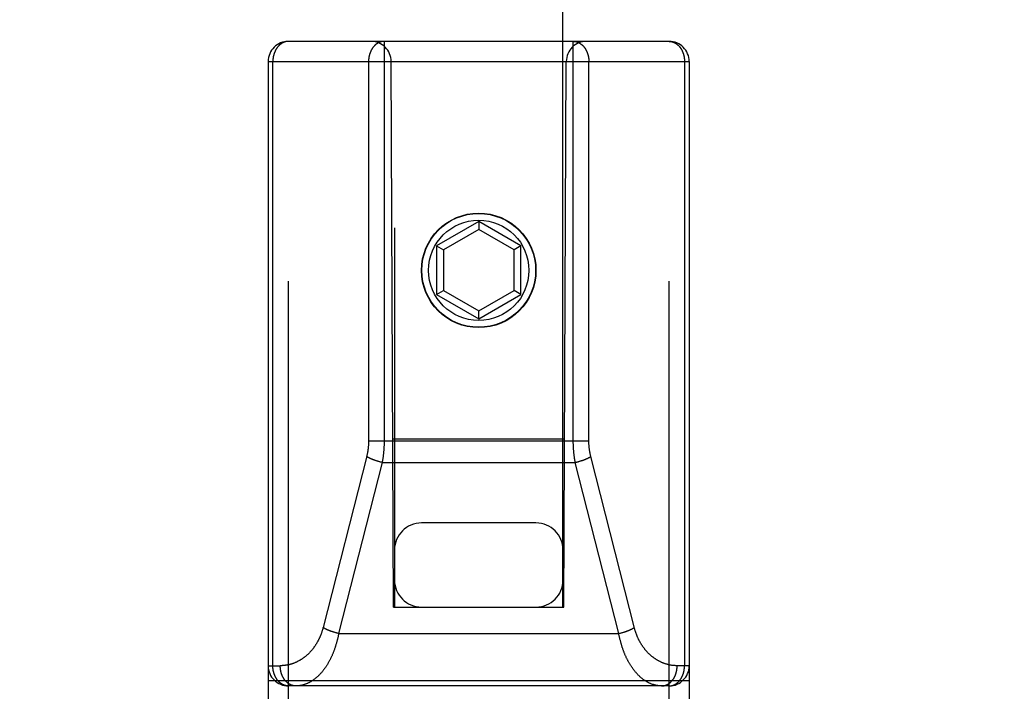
# Model space of a CAD drawing. Header units: inches. Extents: x 0 to 260, y 0 to 168.
# Tile 12 of 95: x 79.086 to 80.548, y 48.122 to 49.119. Entities that reach past the tile are written whole.
import ezdxf

# ---------------------------------------------------------------- set-up
doc = ezdxf.new("R2010")
doc.units = ezdxf.units.IN
doc.header["$LTSCALE"] = 14.290393
doc.header["$MEASUREMENT"] = 0
doc.linetypes.add('HIDDEN', pattern=[0.2, 0.1, -0.1])
doc.layers.get('0').update_dxf_attribs({"linetype": 'CONTINUOUS'})
for name, color, linetype in [('02___PRT_ALL_AXES', 7, 'CONTINUOUS'), ('DEFAULT_2', 8, 'HIDDEN'), ('DIMENSIONS', 7, 'CONTINUOUS')]:
    doc.layers.add(name, color=color, linetype=linetype)
doc.styles.get("Standard").update_dxf_attribs({"font": 'arial.ttf'})
doc.dimstyles.new('DIMSTYLE_1', dxfattribs={"dimtxt": 1.146288, "dimasz": 1.528384, "dimexe": 0.09, "dimexo": 0.07, "dimgap": 0.0375, "dimtad": 0, "dimtih": 1, "dimtoh": 1, "dimzin": 4, "dimdsep": 46, "dimtxsty": 'Standard', "dimblk": '_FILLED', "dimblk1": '_FILLED', "dimblk2": '_FILLED', "dimcen": 0.09, "dimazin": 1, "dimtfac": 1, "dimtofl": 0, "dimtmove": 0, "dimatfit": 3, "dimldrblk": '_FILLED', "dimfxl": 1, "dimtolj": 1, "dimtzin": 4, "dimarcsym": 0})

# ---------------------------------------------------------------- blocks, each defined once
blk = doc.blocks.new('_FILLED')
at = {"color": 0, "linetype": 'ByBlock'}
blk.add_solid([(0, 0), (-1, 0.2), (-1, -0.2)], dxfattribs=at)
blk = doc.blocks.new('*D13')
at = {"layer": 'DIMENSIONS', "color": 2, "linetype": 'Continuous'}
for p, q in [((78.955, 94.312), (76.0215, 94.312)), ((82.58, 94.312), (85.6367, 94.312))]:
    blk.add_line(p, q, dxfattribs=at)
at = {"layer": 'DIMENSIONS', "color": 2, "linetype": 'Continuous', "xscale": 1.5283842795, "yscale": 1.5283842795, "zscale": 1.5283842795}
blk.add_blockref('_FILLED', (78.955, 94.312), dxfattribs=at)
at = {"layer": 'DIMENSIONS', "color": 2, "linetype": 'Continuous', "xscale": 1.5283842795, "yscale": 1.5283842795, "zscale": 1.5283842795, "rotation": 180}
blk.add_blockref('_FILLED', (82.58, 94.312), dxfattribs=at)
at = {"layer": 'DIMENSIONS', "color": 2, "linetype": 'Continuous', "insert": (75.4483, 94.8852), "char_height": 1.14629, "width": 3.115006, "attachment_point": 3, "line_spacing_factor": 0.9}
blk.add_mtext('3.63', dxfattribs=at)

msp = doc.modelspace()

# ---------------------------------------------------------------- linework, layer by layer
at = {"layer": '02___PRT_ALL_AXES', "color": 8, "linetype": 'HIDDEN'}
msp.add_circle((79.7675, 48.7471), 0.085, dxfattribs=at)
at = {"layer": 'DEFAULT_2', "color": 8, "linetype": 'HIDDEN'}
for p, q in [((79.6425, 80.2489), (79.6425, 48.2471)), ((79.8925, 48.2471), (79.8925, 80.2489)), ((80.05, 49.0871), (79.485, 49.0871)), ((79.485, 47.3021), (79.485, 49.0871)), ((79.9079, 48.4931), (79.9079, 49.0871)), ((80.05, 47.3021), (80.05, 49.0871)), ((79.455, 49.0571), (80.08, 49.0571)), ((79.455, 49.0571), (79.455, 47.3321)), ((79.4619, 48.1601), (79.4619, 49.0571)), ((79.641, 48.2471), (79.6375, 49.0571)), ((79.894, 48.2471), (79.8975, 49.0571)), ((79.931, 48.4934), (79.931, 49.0571)), ((80.073, 49.0571), (80.073, 48.1601)), ((80.08, 49.0571), (80.08, 47.3321)), ((79.7675, 48.8196), (79.705, 48.7835)), ((79.83, 48.7835), (79.7675, 48.8196)), ((79.7675, 48.8196), (79.7675, 48.808)), ((79.7675, 48.808), (79.715, 48.7777)), ((79.82, 48.7777), (79.7675, 48.808)), ((79.705, 48.7835), (79.715, 48.7777)), ((79.705, 48.7835), (79.705, 48.7113)), ((79.715, 48.7777), (79.715, 48.7171)), ((79.83, 48.7835), (79.82, 48.7777)), ((79.82, 48.7171), (79.82, 48.7777)), ((79.83, 48.7113), (79.83, 48.7835)), ((79.705, 48.7113), (79.715, 48.7171)), ((79.715, 48.7171), (79.7675, 48.6868)), ((79.7675, 48.6868), (79.82, 48.7171)), ((79.83, 48.7113), (79.82, 48.7171)), ((79.705, 48.7113), (79.7675, 48.6752)), ((79.7675, 48.6752), (79.83, 48.7113)), ((79.7675, 48.6752), (79.7675, 48.6868)), ((79.6399, 48.4971), (79.895, 48.4971)), ((79.604, 48.4941), (79.931, 48.4941)), ((79.6012, 48.4714), (79.5365, 48.2167)), ((79.9986, 48.216), (79.9339, 48.4707)), ((79.6241, 48.4619), (79.5595, 48.2079)), ((79.6159, 48.4642), (79.6151, 48.4644)), ((79.6167, 48.4639), (79.6159, 48.4642)), ((79.6175, 48.4637), (79.6167, 48.4639)), ((79.6183, 48.4634), (79.6175, 48.4637)), ((79.6192, 48.4632), (79.6183, 48.4634)), ((79.62, 48.463), (79.6192, 48.4632)), ((79.6208, 48.4628), (79.62, 48.463)), ((79.6216, 48.4625), (79.6208, 48.4628)), ((79.6225, 48.4623), (79.6216, 48.4625)), ((79.6233, 48.4621), (79.6225, 48.4623)), ((79.6241, 48.4619), (79.6233, 48.4621)), ((79.6241, 48.4619), (79.9108, 48.4619)), ((79.9754, 48.2079), (79.9108, 48.4619)), ((79.912, 48.4622), (79.9129, 48.4624)), ((79.9129, 48.4624), (79.9137, 48.4626)), ((79.9149, 48.463), (79.9158, 48.4632)), ((79.917, 48.4636), (79.9178, 48.4638)), ((79.9178, 48.4638), (79.9186, 48.4641)), ((79.9186, 48.4641), (79.9194, 48.4643)), ((79.9194, 48.4643), (79.9202, 48.4646)), ((79.9202, 48.4646), (79.921, 48.4648)), ((79.8525, 48.3721), (79.6825, 48.3721)), ((79.641, 48.2471), (79.6425, 48.2471)), ((79.6425, 48.2471), (79.8925, 48.2471)), ((79.8925, 48.2471), (79.894, 48.2471)), ((79.5513, 48.2102), (79.5505, 48.2104)), ((79.5521, 48.2099), (79.5513, 48.2102)), ((79.5529, 48.2097), (79.5521, 48.2099)), ((79.5538, 48.2094), (79.5529, 48.2097)), ((79.5546, 48.2092), (79.5538, 48.2094)), ((79.5554, 48.209), (79.5546, 48.2092)), ((79.5562, 48.2087), (79.5554, 48.209)), ((79.557, 48.2085), (79.5562, 48.2087)), ((79.5579, 48.2083), (79.557, 48.2085)), ((79.5587, 48.2081), (79.5579, 48.2083)), ((79.5595, 48.2079), (79.5587, 48.2081)), ((79.5595, 48.2079), (79.9754, 48.2079)), ((79.9754, 48.2079), (79.9762, 48.2081)), ((79.9762, 48.2081), (79.977, 48.2083)), ((79.977, 48.2083), (79.9779, 48.2085)), ((79.9779, 48.2085), (79.9787, 48.2087)), ((79.9787, 48.2087), (79.9795, 48.209)), ((79.9795, 48.209), (79.9803, 48.2092)), ((79.9816, 48.2096), (79.9824, 48.2098)), ((79.9824, 48.2098), (79.9832, 48.21)), ((79.9832, 48.21), (79.984, 48.2103)), ((79.984, 48.2103), (79.9848, 48.2106)), ((79.9848, 48.2106), (79.9856, 48.2108)), ((79.455, 48.1601), (79.4729, 48.1601)), ((80.08, 48.1601), (80.0621, 48.1601)), ((79.455, 48.1381), (80.08, 48.1381)), ((80.05, 48.1301), (79.485, 48.1301))]:
    msp.add_line(p, q, dxfattribs=at)
for points in [[(79.485, 49.0871), (79.4846, 49.0871), (79.4843, 49.0871), (79.484, 49.0871), (79.4837, 49.087), (79.4834, 49.087), (79.4831, 49.087), (79.4827, 49.0869), (79.4824, 49.0869), (79.4821, 49.0868), (79.4818, 49.0868), (79.4814, 49.0867), (79.4811, 49.0867), (79.4808, 49.0866), (79.4805, 49.0865), (79.4802, 49.0864), (79.4799, 49.0863), (79.4795, 49.0862), (79.4792, 49.0861), (79.4789, 49.086), (79.4786, 49.0859), (79.4783, 49.0858), (79.478, 49.0857), (79.4777, 49.0855), (79.4774, 49.0854), (79.4771, 49.0853), (79.4768, 49.0851), (79.4765, 49.085), (79.4762, 49.0848), (79.4759, 49.0846), (79.4756, 49.0845), (79.4753, 49.0843), (79.475, 49.0841), (79.4747, 49.0839), (79.4744, 49.0837), (79.4741, 49.0835), (79.4738, 49.0833), (79.4735, 49.0831), (79.4733, 49.0829), (79.473, 49.0827), (79.4727, 49.0825), (79.4724, 49.0823), (79.4722, 49.082), (79.4719, 49.0818), (79.4716, 49.0816), (79.4714, 49.0813), (79.4711, 49.0811), (79.4708, 49.0808), (79.4706, 49.0805), (79.4703, 49.0803), (79.4701, 49.08), (79.4698, 49.0797), (79.4696, 49.0795), (79.4694, 49.0792), (79.4691, 49.0789), (79.4689, 49.0786), (79.4687, 49.0783), (79.4684, 49.078), (79.4682, 49.0777), (79.468, 49.0774), (79.4678, 49.0771), (79.4676, 49.0768), (79.4673, 49.0764), (79.4671, 49.0761), (79.4669, 49.0758), (79.4667, 49.0755), (79.4665, 49.0751), (79.4663, 49.0748), (79.4662, 49.0745), (79.466, 49.0741), (79.4658, 49.0738), (79.4656, 49.0734), (79.4654, 49.0731), (79.4653, 49.0727), (79.4651, 49.0723), (79.4649, 49.072), (79.4648, 49.0716), (79.4646, 49.0712), (79.4645, 49.0709), (79.4643, 49.0705), (79.4642, 49.0701), (79.464, 49.0697), (79.4639, 49.0693), (79.4638, 49.069), (79.4637, 49.0686), (79.4635, 49.0682), (79.4634, 49.0678), (79.4633, 49.0674), (79.4632, 49.067), (79.4631, 49.0666), (79.463, 49.0662), (79.4629, 49.0658), (79.4628, 49.0654), (79.4627, 49.065), (79.4626, 49.0646), (79.4625, 49.0642), (79.4625, 49.0638), (79.4624, 49.0633), (79.4623, 49.0629), (79.4623, 49.0625), (79.4622, 49.0621), (79.4622, 49.0617), (79.4621, 49.0613), (79.4621, 49.0609), (79.462, 49.0604), (79.462, 49.06), (79.462, 49.0596), (79.4619, 49.0592), (79.4619, 49.0588), (79.4619, 49.0583), (79.4619, 49.0579), (79.4619, 49.0575), (79.4619, 49.0571)], [(79.627, 49.0871), (79.6267, 49.0871), (79.6264, 49.0871), (79.6261, 49.0871), (79.6258, 49.087), (79.6254, 49.087), (79.6251, 49.087), (79.6248, 49.0869), (79.6245, 49.0869), (79.6241, 49.0868), (79.6238, 49.0868), (79.6235, 49.0867), (79.6232, 49.0867), (79.6229, 49.0866), (79.6225, 49.0865), (79.6222, 49.0864), (79.6219, 49.0863), (79.6216, 49.0862), (79.6213, 49.0861), (79.621, 49.086), (79.6207, 49.0859), (79.6203, 49.0858), (79.62, 49.0857), (79.6197, 49.0855), (79.6194, 49.0854), (79.6191, 49.0853), (79.6188, 49.0851), (79.6185, 49.085), (79.6182, 49.0848), (79.6179, 49.0846), (79.6176, 49.0845), (79.6173, 49.0843), (79.617, 49.0841), (79.6167, 49.0839), (79.6165, 49.0837), (79.6162, 49.0835), (79.6159, 49.0833), (79.6156, 49.0831), (79.6153, 49.0829), (79.615, 49.0827), (79.6148, 49.0825), (79.6145, 49.0823), (79.6142, 49.082), (79.614, 49.0818), (79.6137, 49.0816), (79.6134, 49.0813), (79.6132, 49.0811), (79.6129, 49.0808), (79.6127, 49.0805), (79.6124, 49.0803), (79.6122, 49.08), (79.6119, 49.0797), (79.6117, 49.0795), (79.6114, 49.0792), (79.6112, 49.0789), (79.611, 49.0786), (79.6107, 49.0783), (79.6105, 49.078), (79.6103, 49.0777), (79.6101, 49.0774), (79.6098, 49.0771), (79.6096, 49.0768), (79.6094, 49.0764), (79.6092, 49.0761), (79.609, 49.0758), (79.6088, 49.0755), (79.6086, 49.0751), (79.6084, 49.0748), (79.6082, 49.0744), (79.608, 49.0741), (79.6079, 49.0738), (79.6077, 49.0734), (79.6075, 49.073), (79.6073, 49.0727), (79.6072, 49.0723), (79.607, 49.072), (79.6068, 49.0716), (79.6067, 49.0712), (79.6065, 49.0709), (79.6064, 49.0705), (79.6062, 49.0701), (79.6061, 49.0697), (79.606, 49.0693), (79.6058, 49.0689), (79.6057, 49.0686), (79.6056, 49.0682), (79.6055, 49.0678), (79.6054, 49.0674), (79.6053, 49.067), (79.6052, 49.0666), (79.6051, 49.0662), (79.605, 49.0658), (79.6049, 49.0654), (79.6048, 49.065), (79.6047, 49.0646), (79.6046, 49.0642), (79.6045, 49.0638), (79.6045, 49.0633), (79.6044, 49.0629), (79.6043, 49.0625), (79.6043, 49.0621), (79.6042, 49.0617), (79.6042, 49.0613), (79.6041, 49.0609), (79.6041, 49.0604), (79.6041, 49.06), (79.604, 49.0596), (79.604, 49.0592), (79.604, 49.0588), (79.604, 49.0583), (79.604, 49.0579), (79.604, 49.0575), (79.604, 49.0571)], [(79.627, 49.0871), (79.627, 48.4931), (79.627, 48.4922), (79.627, 48.4912), (79.627, 48.4903), (79.627, 48.4893), (79.6269, 48.4884), (79.6269, 48.4874), (79.6269, 48.4865), (79.6268, 48.4855), (79.6268, 48.4846), (79.6267, 48.4837), (79.6267, 48.4827), (79.6266, 48.4818), (79.6265, 48.4808), (79.6265, 48.4799), (79.6264, 48.4789), (79.6263, 48.478), (79.6262, 48.4771), (79.6261, 48.4761), (79.626, 48.4752), (79.6259, 48.4742), (79.6258, 48.4733), (79.6257, 48.4724), (79.6256, 48.4714), (79.6255, 48.4705), (79.6254, 48.4696), (79.6252, 48.4686), (79.6251, 48.4677), (79.6249, 48.4668), (79.6248, 48.4658), (79.6246, 48.4648), (79.6245, 48.4639), (79.6243, 48.4629), (79.6241, 48.4619)], [(79.9079, 49.0871), (79.9082, 49.0871), (79.9085, 49.0871), (79.9088, 49.0871), (79.9092, 49.087), (79.9095, 49.087), (79.9098, 49.087), (79.9101, 49.0869), (79.9105, 49.0869), (79.9108, 49.0868), (79.9111, 49.0868), (79.9114, 49.0867), (79.9117, 49.0867), (79.9121, 49.0866), (79.9124, 49.0865), (79.9127, 49.0864), (79.913, 49.0863), (79.9133, 49.0862), (79.9136, 49.0861), (79.9139, 49.086), (79.9143, 49.0859), (79.9146, 49.0858), (79.9149, 49.0857), (79.9152, 49.0855), (79.9155, 49.0854), (79.9158, 49.0853), (79.9161, 49.0851), (79.9164, 49.085), (79.9167, 49.0848), (79.917, 49.0846), (79.9173, 49.0845), (79.9176, 49.0843), (79.9179, 49.0841), (79.9182, 49.0839), (79.9185, 49.0837), (79.9187, 49.0835), (79.919, 49.0833), (79.9193, 49.0831), (79.9196, 49.0829), (79.9199, 49.0827), (79.9201, 49.0825), (79.9204, 49.0823), (79.9207, 49.082), (79.921, 49.0818), (79.9212, 49.0816), (79.9215, 49.0813), (79.9217, 49.0811), (79.922, 49.0808), (79.9223, 49.0805), (79.9225, 49.0803), (79.9228, 49.08), (79.923, 49.0797), (79.9233, 49.0795), (79.9235, 49.0792), (79.9237, 49.0789), (79.924, 49.0786), (79.9242, 49.0783), (79.9244, 49.078), (79.9246, 49.0777), (79.9249, 49.0774), (79.9251, 49.0771), (79.9253, 49.0768), (79.9255, 49.0764), (79.9257, 49.0761), (79.9259, 49.0758), (79.9261, 49.0755), (79.9263, 49.0751), (79.9265, 49.0748), (79.9267, 49.0744), (79.9269, 49.0741), (79.9271, 49.0738), (79.9272, 49.0734), (79.9274, 49.073), (79.9276, 49.0727), (79.9278, 49.0723), (79.9279, 49.072), (79.9281, 49.0716), (79.9282, 49.0712), (79.9284, 49.0709), (79.9285, 49.0705), (79.9287, 49.0701), (79.9288, 49.0697), (79.9289, 49.0693), (79.9291, 49.0689), (79.9292, 49.0686), (79.9293, 49.0682), (79.9294, 49.0678), (79.9295, 49.0674), (79.9297, 49.067), (79.9298, 49.0666), (79.9299, 49.0662), (79.93, 49.0658), (79.9301, 49.0654), (79.9301, 49.065), (79.9302, 49.0646), (79.9303, 49.0642), (79.9304, 49.0638), (79.9304, 49.0633), (79.9305, 49.0629), (79.9306, 49.0625), (79.9306, 49.0621), (79.9307, 49.0617), (79.9307, 49.0613), (79.9308, 49.0609), (79.9308, 49.0604), (79.9308, 49.06), (79.9309, 49.0596), (79.9309, 49.0592), (79.9309, 49.0588), (79.9309, 49.0583), (79.9309, 49.0579), (79.931, 49.0575), (79.931, 49.0571)], [(80.05, 49.0871), (80.0503, 49.0871), (80.0506, 49.0871), (80.0509, 49.0871), (80.0512, 49.087), (80.0515, 49.087), (80.0519, 49.087), (80.0522, 49.0869), (80.0525, 49.0869), (80.0528, 49.0868), (80.0532, 49.0868), (80.0535, 49.0867), (80.0538, 49.0867), (80.0541, 49.0866), (80.0544, 49.0865), (80.0547, 49.0864), (80.0551, 49.0863), (80.0554, 49.0862), (80.0557, 49.0861), (80.056, 49.086), (80.0563, 49.0859), (80.0566, 49.0858), (80.0569, 49.0857), (80.0572, 49.0855), (80.0576, 49.0854), (80.0579, 49.0853), (80.0582, 49.0851), (80.0585, 49.085), (80.0588, 49.0848), (80.0591, 49.0846), (80.0594, 49.0845), (80.0597, 49.0843), (80.0599, 49.0841), (80.0602, 49.0839), (80.0605, 49.0837), (80.0608, 49.0835), (80.0611, 49.0833), (80.0614, 49.0831), (80.0617, 49.0829), (80.0619, 49.0827), (80.0622, 49.0825), (80.0625, 49.0823), (80.0628, 49.082), (80.063, 49.0818), (80.0633, 49.0816), (80.0636, 49.0813), (80.0638, 49.0811), (80.0641, 49.0808), (80.0643, 49.0805), (80.0646, 49.0803), (80.0648, 49.08), (80.0651, 49.0797), (80.0653, 49.0795), (80.0656, 49.0792), (80.0658, 49.0789), (80.066, 49.0786), (80.0663, 49.0783), (80.0665, 49.078), (80.0667, 49.0777), (80.0669, 49.0774), (80.0671, 49.0771), (80.0674, 49.0768), (80.0676, 49.0764), (80.0678, 49.0761), (80.068, 49.0758), (80.0682, 49.0755), (80.0684, 49.0751), (80.0686, 49.0748), (80.0688, 49.0745), (80.0689, 49.0741), (80.0691, 49.0738), (80.0693, 49.0734), (80.0695, 49.0731), (80.0697, 49.0727), (80.0698, 49.0723), (80.07, 49.072), (80.0701, 49.0716), (80.0703, 49.0712), (80.0704, 49.0709), (80.0706, 49.0705), (80.0707, 49.0701), (80.0709, 49.0697), (80.071, 49.0693), (80.0711, 49.069), (80.0713, 49.0686), (80.0714, 49.0682), (80.0715, 49.0678), (80.0716, 49.0674), (80.0717, 49.067), (80.0718, 49.0666), (80.0719, 49.0662), (80.072, 49.0658), (80.0721, 49.0654), (80.0722, 49.065), (80.0723, 49.0646), (80.0724, 49.0642), (80.0724, 49.0638), (80.0725, 49.0633), (80.0726, 49.0629), (80.0726, 49.0625), (80.0727, 49.0621), (80.0727, 49.0617), (80.0728, 49.0613), (80.0728, 49.0609), (80.0729, 49.0604), (80.0729, 49.06), (80.0729, 49.0596), (80.073, 49.0592), (80.073, 49.0588), (80.073, 49.0583), (80.073, 49.0579), (80.073, 49.0575), (80.073, 49.0571)], [(79.604, 49.0571), (79.604, 48.4934), (79.604, 48.4927), (79.6039, 48.492), (79.6039, 48.4913), (79.6039, 48.4906), (79.6039, 48.4899), (79.6038, 48.4892), (79.6038, 48.4886), (79.6038, 48.4879), (79.6037, 48.4872), (79.6037, 48.4865), (79.6036, 48.4858), (79.6035, 48.4851), (79.6035, 48.4844), (79.6034, 48.4838), (79.6033, 48.4831), (79.6032, 48.4824), (79.6032, 48.4817), (79.6031, 48.481), (79.603, 48.4803), (79.6029, 48.4797), (79.6028, 48.479), (79.6027, 48.4783), (79.6025, 48.4776), (79.6024, 48.4769), (79.6023, 48.4763), (79.6022, 48.4756), (79.602, 48.4749), (79.6019, 48.4742), (79.6017, 48.4735), (79.6016, 48.4728), (79.6014, 48.4721), (79.6012, 48.4714)], [(79.9108, 48.4619), (79.9106, 48.4629), (79.9105, 48.4638), (79.9103, 48.4647), (79.9101, 48.4657), (79.91, 48.4666), (79.9099, 48.4675), (79.9097, 48.4685), (79.9096, 48.4694), (79.9095, 48.4703), (79.9093, 48.4713), (79.9092, 48.4722), (79.9091, 48.4731), (79.909, 48.4741), (79.9089, 48.475), (79.9088, 48.4759), (79.9087, 48.4769), (79.9086, 48.4778), (79.9085, 48.4788), (79.9085, 48.4797), (79.9084, 48.4806), (79.9083, 48.4816), (79.9083, 48.4825), (79.9082, 48.4835), (79.9081, 48.4844), (79.9081, 48.4854), (79.9081, 48.4863), (79.908, 48.4872), (79.908, 48.4882), (79.908, 48.4891), (79.9079, 48.4901), (79.9079, 48.4911), (79.9079, 48.4921), (79.9079, 48.4931)], [(79.9339, 48.4707), (79.9337, 48.4714), (79.9335, 48.4721), (79.9334, 48.4727), (79.9332, 48.4734), (79.9331, 48.4741), (79.9329, 48.4748), (79.9328, 48.4754), (79.9327, 48.4761), (79.9325, 48.4768), (79.9324, 48.4775), (79.9323, 48.4782), (79.9322, 48.4788), (79.9321, 48.4795), (79.932, 48.4802), (79.9319, 48.4809), (79.9318, 48.4816), (79.9317, 48.4823), (79.9316, 48.4829), (79.9315, 48.4836), (79.9315, 48.4843), (79.9314, 48.485), (79.9313, 48.4857), (79.9313, 48.4864), (79.9312, 48.487), (79.9312, 48.4877), (79.9311, 48.4884), (79.9311, 48.4891), (79.931, 48.4898), (79.931, 48.4905), (79.931, 48.4912), (79.931, 48.4919), (79.931, 48.4926), (79.931, 48.4934)], [(79.6151, 48.4644), (79.6143, 48.4647), (79.6139, 48.4648), (79.6136, 48.465), (79.6132, 48.4651), (79.6128, 48.4653), (79.6124, 48.4654), (79.612, 48.4655), (79.6116, 48.4657), (79.6113, 48.4658), (79.6109, 48.466), (79.6105, 48.4661), (79.6102, 48.4662), (79.6098, 48.4664), (79.6094, 48.4665), (79.6091, 48.4667), (79.6087, 48.4668), (79.6084, 48.467), (79.608, 48.4671), (79.6077, 48.4673), (79.6073, 48.4674), (79.607, 48.4676), (79.6067, 48.4677), (79.6063, 48.4679), (79.606, 48.468), (79.6057, 48.4682), (79.6054, 48.4683), (79.605, 48.4685), (79.6047, 48.4687), (79.6044, 48.4688), (79.6041, 48.469), (79.6038, 48.4691), (79.6035, 48.4693), (79.6032, 48.4694), (79.6029, 48.4696), (79.6027, 48.4697), (79.6024, 48.4699), (79.6021, 48.4701), (79.6018, 48.4702), (79.6016, 48.4704), (79.6013, 48.4705), (79.6011, 48.4707)], [(79.921, 48.4648), (79.9214, 48.465), (79.9217, 48.4651), (79.9221, 48.4653), (79.9225, 48.4654), (79.9229, 48.4655), (79.9233, 48.4657), (79.9236, 48.4658), (79.924, 48.466), (79.9244, 48.4661), (79.9248, 48.4662), (79.9251, 48.4664), (79.9255, 48.4665), (79.9258, 48.4667), (79.9262, 48.4668), (79.9265, 48.467), (79.9269, 48.4671), (79.9272, 48.4673), (79.9276, 48.4674), (79.9279, 48.4676), (79.9282, 48.4677), (79.9286, 48.4679), (79.9289, 48.468), (79.9292, 48.4682), (79.9296, 48.4683), (79.9299, 48.4685), (79.9302, 48.4687), (79.9305, 48.4688), (79.9308, 48.469), (79.9311, 48.4691), (79.9314, 48.4693), (79.9317, 48.4694), (79.932, 48.4696), (79.9323, 48.4697), (79.9325, 48.4699), (79.9328, 48.4701), (79.9331, 48.4702), (79.9333, 48.4704), (79.9336, 48.4705), (79.9339, 48.4707)], [(79.9108, 48.4619), (79.9112, 48.462), (79.912, 48.4622)], [(79.9137, 48.4626), (79.9141, 48.4628), (79.9149, 48.463)], [(79.9158, 48.4632), (79.9162, 48.4633), (79.917, 48.4636)], [(79.5365, 48.2167), (79.5363, 48.216), (79.5361, 48.2153), (79.5359, 48.2146), (79.5357, 48.2139), (79.5355, 48.2132), (79.5353, 48.2125), (79.5351, 48.2118), (79.5348, 48.2111), (79.5346, 48.2104), (79.5344, 48.2097), (79.5341, 48.209), (79.5339, 48.2083), (79.5336, 48.2076), (79.5334, 48.2069), (79.5331, 48.2062), (79.5329, 48.2055), (79.5326, 48.2048), (79.5323, 48.2042), (79.532, 48.2035), (79.5317, 48.2028), (79.5314, 48.2021), (79.5311, 48.2015), (79.5308, 48.2008), (79.5305, 48.2001), (79.5302, 48.1995), (79.5298, 48.1988), (79.5295, 48.1981), (79.5292, 48.1975), (79.5288, 48.1968), (79.5285, 48.1962), (79.5281, 48.1955), (79.5277, 48.1949), (79.5274, 48.1942), (79.527, 48.1936), (79.5266, 48.193), (79.5262, 48.1923), (79.5258, 48.1917), (79.5254, 48.1911), (79.525, 48.1905), (79.5246, 48.1898), (79.5242, 48.1892), (79.5238, 48.1886), (79.5234, 48.188), (79.5229, 48.1874), (79.5225, 48.1868), (79.522, 48.1862), (79.5216, 48.1856), (79.5211, 48.185), (79.5207, 48.1844), (79.5202, 48.1839), (79.5197, 48.1833), (79.5192, 48.1827), (79.5188, 48.1822), (79.5183, 48.1816), (79.5178, 48.1811), (79.5173, 48.1805), (79.5168, 48.18), (79.5162, 48.1794), (79.5157, 48.1789), (79.5152, 48.1784), (79.5147, 48.1779), (79.5141, 48.1773), (79.5136, 48.1768), (79.513, 48.1763), (79.5125, 48.1758), (79.5119, 48.1753), (79.5114, 48.1748), (79.5108, 48.1744), (79.5102, 48.1739), (79.5096, 48.1734), (79.5091, 48.173), (79.5085, 48.1725), (79.5079, 48.1721), (79.5073, 48.1716), (79.5067, 48.1712), (79.5061, 48.1708), (79.5055, 48.1703), (79.5048, 48.1699), (79.5042, 48.1695), (79.5036, 48.1691), (79.503, 48.1687), (79.5023, 48.1684), (79.5017, 48.168), (79.501, 48.1676), (79.5004, 48.1673), (79.4997, 48.1669), (79.4991, 48.1666), (79.4984, 48.1662), (79.4978, 48.1659), (79.4971, 48.1656), (79.4964, 48.1653), (79.4958, 48.165), (79.4951, 48.1647), (79.4944, 48.1644), (79.4937, 48.1641), (79.493, 48.1638), (79.4923, 48.1636), (79.4916, 48.1633), (79.4909, 48.1631), (79.4902, 48.1629), (79.4895, 48.1626), (79.4888, 48.1624), (79.4881, 48.1622), (79.4874, 48.162), (79.4867, 48.1618), (79.486, 48.1616), (79.4853, 48.1615), (79.4845, 48.1613), (79.4838, 48.1612), (79.4831, 48.161), (79.4824, 48.1609), (79.4816, 48.1608), (79.4809, 48.1607), (79.4802, 48.1606), (79.4795, 48.1605), (79.4787, 48.1604), (79.478, 48.1603), (79.4773, 48.1603), (79.4765, 48.1602), (79.4758, 48.1602), (79.4751, 48.1601), (79.4743, 48.1601), (79.4736, 48.1601), (79.4729, 48.1601)], [(79.5595, 48.2079), (79.5594, 48.2069), (79.5592, 48.206), (79.559, 48.205), (79.5588, 48.204), (79.5586, 48.2031), (79.5584, 48.2021), (79.5581, 48.2011), (79.5579, 48.2002), (79.5577, 48.1992), (79.5575, 48.1983), (79.5572, 48.1973), (79.557, 48.1963), (79.5567, 48.1954), (79.5565, 48.1944), (79.5562, 48.1935), (79.5559, 48.1926), (79.5556, 48.1916), (79.5554, 48.1907), (79.5551, 48.1898), (79.5548, 48.1888), (79.5545, 48.1879), (79.5542, 48.187), (79.5539, 48.186), (79.5536, 48.1851), (79.5532, 48.1842), (79.5529, 48.1833), (79.5526, 48.1824), (79.5522, 48.1815), (79.5519, 48.1806), (79.5515, 48.1797), (79.5512, 48.1788), (79.5508, 48.1779), (79.5504, 48.177), (79.5501, 48.1762), (79.5497, 48.1753), (79.5493, 48.1744), (79.5489, 48.1736), (79.5485, 48.1727), (79.5481, 48.1718), (79.5477, 48.171), (79.5473, 48.1701), (79.5469, 48.1693), (79.5464, 48.1685), (79.546, 48.1676), (79.5456, 48.1668), (79.5451, 48.166), (79.5447, 48.1652), (79.5442, 48.1644), (79.5437, 48.1636), (79.5433, 48.1628), (79.5428, 48.162), (79.5423, 48.1612), (79.5418, 48.1605), (79.5413, 48.1597), (79.5408, 48.1589), (79.5403, 48.1582), (79.5398, 48.1574), (79.5393, 48.1567), (79.5388, 48.156), (79.5383, 48.1552), (79.5377, 48.1545), (79.5372, 48.1538), (79.5367, 48.1531), (79.5361, 48.1524), (79.5356, 48.1517), (79.535, 48.1511), (79.5344, 48.1504), (79.5339, 48.1497), (79.5333, 48.1491), (79.5327, 48.1484), (79.5321, 48.1478), (79.5315, 48.1472), (79.531, 48.1466), (79.5304, 48.146), (79.5297, 48.1454), (79.5291, 48.1448), (79.5285, 48.1442), (79.5279, 48.1436), (79.5273, 48.1431), (79.5267, 48.1425), (79.526, 48.142), (79.5254, 48.1415), (79.5248, 48.1409), (79.5241, 48.1404), (79.5235, 48.1399), (79.5228, 48.1395), (79.5222, 48.139), (79.5215, 48.1385), (79.5208, 48.1381), (79.5202, 48.1376), (79.5195, 48.1372), (79.5188, 48.1368), (79.5181, 48.1364), (79.5175, 48.136), (79.5168, 48.1356), (79.5161, 48.1352), (79.5154, 48.1349), (79.5147, 48.1345), (79.514, 48.1342), (79.5133, 48.1339), (79.5126, 48.1336), (79.5119, 48.1333), (79.5112, 48.133), (79.5105, 48.1327), (79.5098, 48.1325), (79.509, 48.1322), (79.5083, 48.132), (79.5076, 48.1318), (79.5069, 48.1316), (79.5062, 48.1314), (79.5054, 48.1312), (79.5047, 48.131), (79.504, 48.1309), (79.5033, 48.1307), (79.5025, 48.1306), (79.5018, 48.1305), (79.5011, 48.1304), (79.5003, 48.1303), (79.4996, 48.1302), (79.4989, 48.1302), (79.4981, 48.1301), (79.4974, 48.1301), (79.4967, 48.1301), (79.4959, 48.1301)], [(79.5505, 48.2104), (79.5498, 48.2107), (79.5494, 48.2108), (79.549, 48.211), (79.5486, 48.2111), (79.5482, 48.2112), (79.5478, 48.2114), (79.5474, 48.2115), (79.5471, 48.2117), (79.5467, 48.2118), (79.5463, 48.2119), (79.546, 48.2121), (79.5456, 48.2122), (79.5452, 48.2124), (79.5449, 48.2125), (79.5445, 48.2127), (79.5441, 48.2128), (79.5438, 48.213), (79.5434, 48.2131), (79.5431, 48.2133), (79.5428, 48.2134), (79.5424, 48.2136), (79.5421, 48.2137), (79.5418, 48.2139), (79.5414, 48.214), (79.5411, 48.2142), (79.5408, 48.2143), (79.5405, 48.2145), (79.5402, 48.2146), (79.5398, 48.2148), (79.5395, 48.215), (79.5392, 48.2151), (79.5389, 48.2153), (79.5387, 48.2154), (79.5384, 48.2156), (79.5381, 48.2157), (79.5378, 48.2159), (79.5375, 48.2161), (79.5373, 48.2162), (79.537, 48.2164), (79.5367, 48.2165), (79.5365, 48.2167)], [(80.039, 48.1301), (80.0383, 48.1301), (80.0375, 48.1301), (80.0368, 48.1301), (80.0361, 48.1302), (80.0354, 48.1302), (80.0346, 48.1303), (80.0339, 48.1304), (80.0332, 48.1305), (80.0325, 48.1306), (80.0318, 48.1307), (80.031, 48.1309), (80.0303, 48.131), (80.0296, 48.1312), (80.0289, 48.1314), (80.0282, 48.1315), (80.0275, 48.1317), (80.0268, 48.132), (80.026, 48.1322), (80.0253, 48.1324), (80.0246, 48.1327), (80.0239, 48.1329), (80.0232, 48.1332), (80.0225, 48.1335), (80.0219, 48.1338), (80.0212, 48.1341), (80.0205, 48.1344), (80.0198, 48.1348), (80.0191, 48.1351), (80.0184, 48.1355), (80.0178, 48.1358), (80.0171, 48.1362), (80.0164, 48.1366), (80.0157, 48.137), (80.0151, 48.1374), (80.0144, 48.1379), (80.0138, 48.1383), (80.0131, 48.1387), (80.0125, 48.1392), (80.0118, 48.1397), (80.0112, 48.1401), (80.0105, 48.1406), (80.0099, 48.1411), (80.0093, 48.1417), (80.0087, 48.1422), (80.008, 48.1427), (80.0074, 48.1432), (80.0068, 48.1438), (80.0062, 48.1444), (80.0056, 48.1449), (80.005, 48.1455), (80.0044, 48.1461), (80.0038, 48.1467), (80.0033, 48.1473), (80.0027, 48.1479), (80.0021, 48.1485), (80.0015, 48.1492), (80.001, 48.1498), (80.0004, 48.1505), (79.9999, 48.1511), (79.9993, 48.1518), (79.9988, 48.1525), (79.9982, 48.1531), (79.9977, 48.1538), (79.9972, 48.1545), (79.9967, 48.1552), (79.9961, 48.1559), (79.9956, 48.1567), (79.9951, 48.1574), (79.9946, 48.1581), (79.9941, 48.1589), (79.9936, 48.1596), (79.9932, 48.1604), (79.9927, 48.1611), (79.9922, 48.1619), (79.9917, 48.1627), (79.9913, 48.1634), (79.9908, 48.1642), (79.9904, 48.165), (79.9899, 48.1658), (79.9895, 48.1666), (79.989, 48.1674), (79.9886, 48.1682), (79.9882, 48.169), (79.9878, 48.1699), (79.9874, 48.1707), (79.987, 48.1715), (79.9866, 48.1724), (79.9862, 48.1732), (79.9858, 48.1741), (79.9854, 48.1749), (79.985, 48.1758), (79.9846, 48.1766), (79.9843, 48.1775), (79.9839, 48.1784), (79.9836, 48.1792), (79.9832, 48.1801), (79.9829, 48.181), (79.9825, 48.1819), (79.9822, 48.1828), (79.9819, 48.1837), (79.9816, 48.1846), (79.9812, 48.1855), (79.9809, 48.1864), (79.9806, 48.1873), (79.9803, 48.1882), (79.98, 48.1891), (79.9798, 48.19), (79.9795, 48.1909), (79.9792, 48.1919), (79.9789, 48.1928), (79.9787, 48.1937), (79.9784, 48.1946), (79.9782, 48.1956), (79.9779, 48.1965), (79.9777, 48.1974), (79.9774, 48.1984), (79.9772, 48.1993), (79.977, 48.2003), (79.9768, 48.2012), (79.9765, 48.2022), (79.9763, 48.2031), (79.9761, 48.2041), (79.9759, 48.205), (79.9757, 48.206), (79.9756, 48.207), (79.9754, 48.2079)], [(79.9803, 48.2092), (79.9807, 48.2093), (79.9816, 48.2096)], [(79.9856, 48.2108), (79.9859, 48.211), (79.9863, 48.2111), (79.9867, 48.2112), (79.9871, 48.2114), (79.9875, 48.2115), (79.9878, 48.2117), (79.9882, 48.2118), (79.9886, 48.2119), (79.989, 48.2121), (79.9893, 48.2122), (79.9897, 48.2124), (79.9901, 48.2125), (79.9904, 48.2127), (79.9908, 48.2128), (79.9911, 48.213), (79.9915, 48.2131), (79.9918, 48.2133), (79.9922, 48.2134), (79.9925, 48.2136), (79.9928, 48.2137), (79.9932, 48.2139), (79.9935, 48.214), (79.9938, 48.2142), (79.9941, 48.2143), (79.9944, 48.2145), (79.9948, 48.2146), (79.9951, 48.2148), (79.9954, 48.215), (79.9957, 48.2151), (79.996, 48.2153), (79.9963, 48.2154), (79.9965, 48.2156), (79.9968, 48.2157), (79.9971, 48.2159), (79.9974, 48.2161), (79.9977, 48.2162), (79.9979, 48.2164), (79.9982, 48.2165), (79.9984, 48.2167)], [(80.0621, 48.1601), (80.0613, 48.1601), (80.0606, 48.1601), (80.0599, 48.1601), (80.0592, 48.1602), (80.0584, 48.1602), (80.0577, 48.1602), (80.057, 48.1603), (80.0563, 48.1604), (80.0555, 48.1605), (80.0548, 48.1606), (80.0541, 48.1606), (80.0534, 48.1608), (80.0527, 48.1609), (80.052, 48.161), (80.0512, 48.1611), (80.0505, 48.1613), (80.0498, 48.1614), (80.0491, 48.1616), (80.0484, 48.1618), (80.0477, 48.162), (80.047, 48.1622), (80.0463, 48.1624), (80.0456, 48.1626), (80.0449, 48.1628), (80.0442, 48.163), (80.0435, 48.1632), (80.0429, 48.1635), (80.0422, 48.1637), (80.0415, 48.164), (80.0408, 48.1643), (80.0401, 48.1645), (80.0395, 48.1648), (80.0388, 48.1651), (80.0381, 48.1654), (80.0375, 48.1657), (80.0368, 48.1661), (80.0362, 48.1664), (80.0355, 48.1667), (80.0349, 48.1671), (80.0342, 48.1674), (80.0336, 48.1678), (80.033, 48.1681), (80.0324, 48.1685), (80.0317, 48.1689), (80.0311, 48.1693), (80.0305, 48.1697), (80.0299, 48.1701), (80.0293, 48.1705), (80.0287, 48.1709), (80.0281, 48.1713), (80.0275, 48.1717), (80.0269, 48.1722), (80.0263, 48.1726), (80.0257, 48.173), (80.0252, 48.1735), (80.0246, 48.174), (80.024, 48.1744), (80.0235, 48.1749), (80.0229, 48.1754), (80.0224, 48.1759), (80.0218, 48.1764), (80.0213, 48.1769), (80.0208, 48.1774), (80.0202, 48.1779), (80.0197, 48.1784), (80.0192, 48.1789), (80.0187, 48.1794), (80.0182, 48.1799), (80.0177, 48.1805), (80.0172, 48.181), (80.0167, 48.1816), (80.0162, 48.1821), (80.0157, 48.1827), (80.0153, 48.1832), (80.0148, 48.1838), (80.0143, 48.1843), (80.0139, 48.1849), (80.0134, 48.1855), (80.013, 48.1861), (80.0125, 48.1866), (80.0121, 48.1872), (80.0117, 48.1878), (80.0113, 48.1884), (80.0108, 48.189), (80.0104, 48.1896), (80.01, 48.1902), (80.0096, 48.1908), (80.0092, 48.1915), (80.0088, 48.1921), (80.0085, 48.1927), (80.0081, 48.1933), (80.0077, 48.1939), (80.0073, 48.1946), (80.007, 48.1952), (80.0066, 48.1958), (80.0063, 48.1965), (80.0059, 48.1971), (80.0056, 48.1978), (80.0053, 48.1984), (80.0049, 48.1991), (80.0046, 48.1997), (80.0043, 48.2004), (80.004, 48.201), (80.0037, 48.2017), (80.0034, 48.2023), (80.0031, 48.203), (80.0028, 48.2037), (80.0025, 48.2043), (80.0023, 48.205), (80.002, 48.2057), (80.0017, 48.2064), (80.0015, 48.207), (80.0012, 48.2077), (80.001, 48.2084), (80.0007, 48.2091), (80.0005, 48.2098), (80.0003, 48.2104), (80, 48.2111), (79.9998, 48.2118), (79.9996, 48.2125), (79.9994, 48.2132), (79.9992, 48.2139), (79.999, 48.2146), (79.9988, 48.2153), (79.9986, 48.216)], [(79.485, 48.1301), (79.4846, 48.1301), (79.4843, 48.1301), (79.484, 48.1301), (79.4837, 48.1301), (79.4834, 48.1301), (79.4831, 48.1302), (79.4827, 48.1302), (79.4824, 48.1303), (79.4821, 48.1303), (79.4818, 48.1304), (79.4814, 48.1304), (79.4811, 48.1305), (79.4808, 48.1306), (79.4805, 48.1306), (79.4802, 48.1307), (79.4799, 48.1308), (79.4795, 48.1309), (79.4792, 48.131), (79.4789, 48.1311), (79.4786, 48.1312), (79.4783, 48.1314), (79.478, 48.1315), (79.4777, 48.1316), (79.4774, 48.1317), (79.4771, 48.1319), (79.4768, 48.132), (79.4765, 48.1322), (79.4762, 48.1323), (79.4759, 48.1325), (79.4756, 48.1327), (79.4753, 48.1329), (79.475, 48.133), (79.4747, 48.1332), (79.4744, 48.1334), (79.4741, 48.1336), (79.4738, 48.1338), (79.4735, 48.134), (79.4733, 48.1342), (79.473, 48.1344), (79.4727, 48.1347), (79.4724, 48.1349), (79.4722, 48.1351), (79.4719, 48.1354), (79.4716, 48.1356), (79.4714, 48.1358), (79.4711, 48.1361), (79.4708, 48.1363), (79.4706, 48.1366), (79.4703, 48.1369), (79.4701, 48.1371), (79.4698, 48.1374), (79.4696, 48.1377), (79.4694, 48.138), (79.4691, 48.1383), (79.4689, 48.1386), (79.4687, 48.1388), (79.4684, 48.1391), (79.4682, 48.1395), (79.468, 48.1398), (79.4678, 48.1401), (79.4676, 48.1404), (79.4673, 48.1407), (79.4671, 48.141), (79.4669, 48.1414), (79.4667, 48.1417), (79.4665, 48.142), (79.4663, 48.1424), (79.4662, 48.1427), (79.466, 48.143), (79.4658, 48.1434), (79.4656, 48.1437), (79.4654, 48.1441), (79.4653, 48.1445), (79.4651, 48.1448), (79.4649, 48.1452), (79.4648, 48.1456), (79.4646, 48.1459), (79.4645, 48.1463), (79.4643, 48.1467), (79.4642, 48.147), (79.464, 48.1474), (79.4639, 48.1478), (79.4638, 48.1482), (79.4637, 48.1486), (79.4635, 48.149), (79.4634, 48.1494), (79.4633, 48.1498), (79.4632, 48.1502), (79.4631, 48.1506), (79.463, 48.151), (79.4629, 48.1514), (79.4628, 48.1518), (79.4627, 48.1522), (79.4626, 48.1526), (79.4625, 48.153), (79.4625, 48.1534), (79.4624, 48.1538), (79.4623, 48.1542), (79.4623, 48.1546), (79.4622, 48.155), (79.4622, 48.1555), (79.4621, 48.1559), (79.4621, 48.1563), (79.462, 48.1567), (79.462, 48.1571), (79.462, 48.1576), (79.4619, 48.158), (79.4619, 48.1584), (79.4619, 48.1588), (79.4619, 48.1592), (79.4619, 48.1597), (79.4619, 48.1601)], [(79.4959, 48.1301), (79.4956, 48.1301), (79.4953, 48.1301), (79.4949, 48.1301), (79.4946, 48.1301), (79.4943, 48.1302), (79.4939, 48.1302), (79.4936, 48.1302), (79.4933, 48.1303), (79.493, 48.1303), (79.4926, 48.1304), (79.4923, 48.1304), (79.492, 48.1305), (79.4917, 48.1306), (79.4913, 48.1307), (79.491, 48.1308), (79.4907, 48.1309), (79.4904, 48.131), (79.4901, 48.1311), (79.4897, 48.1312), (79.4894, 48.1313), (79.4891, 48.1314), (79.4888, 48.1315), (79.4885, 48.1317), (79.4882, 48.1318), (79.4879, 48.132), (79.4876, 48.1321), (79.4872, 48.1323), (79.4869, 48.1324), (79.4866, 48.1326), (79.4863, 48.1328), (79.486, 48.133), (79.4857, 48.1332), (79.4855, 48.1333), (79.4852, 48.1335), (79.4849, 48.1337), (79.4846, 48.134), (79.4843, 48.1342), (79.484, 48.1344), (79.4837, 48.1346), (79.4835, 48.1348), (79.4832, 48.1351), (79.4829, 48.1353), (79.4826, 48.1356), (79.4824, 48.1358), (79.4821, 48.1361), (79.4818, 48.1363), (79.4816, 48.1366), (79.4813, 48.1369), (79.4811, 48.1371), (79.4808, 48.1374), (79.4806, 48.1377), (79.4803, 48.138), (79.4801, 48.1383), (79.4798, 48.1386), (79.4796, 48.1389), (79.4794, 48.1392), (79.4792, 48.1395), (79.4789, 48.1398), (79.4787, 48.1401), (79.4785, 48.1404), (79.4783, 48.1408), (79.4781, 48.1411), (79.4779, 48.1414), (79.4777, 48.1418), (79.4775, 48.1421), (79.4773, 48.1424), (79.4771, 48.1428), (79.4769, 48.1431), (79.4767, 48.1435), (79.4765, 48.1439), (79.4763, 48.1442), (79.4762, 48.1446), (79.476, 48.145), (79.4758, 48.1453), (79.4757, 48.1457), (79.4755, 48.1461), (79.4754, 48.1465), (79.4752, 48.1468), (79.4751, 48.1472), (79.4749, 48.1476), (79.4748, 48.148), (79.4747, 48.1484), (79.4745, 48.1488), (79.4744, 48.1492), (79.4743, 48.1496), (79.4742, 48.15), (79.4741, 48.1504), (79.474, 48.1508), (79.4739, 48.1512), (79.4738, 48.1516), (79.4737, 48.152), (79.4736, 48.1524), (79.4735, 48.1529), (79.4735, 48.1533), (79.4734, 48.1537), (79.4733, 48.1541), (79.4733, 48.1545), (79.4732, 48.155), (79.4731, 48.1554), (79.4731, 48.1558), (79.473, 48.1562), (79.473, 48.1567), (79.473, 48.1571), (79.4729, 48.1575), (79.4729, 48.1579), (79.4729, 48.1584), (79.4729, 48.1588), (79.4729, 48.1592), (79.4729, 48.1596), (79.4729, 48.1601)], [(80.039, 48.1301), (80.0393, 48.1301), (80.0397, 48.1301), (80.04, 48.1301), (80.0403, 48.1301), (80.0406, 48.1302), (80.041, 48.1302), (80.0413, 48.1302), (80.0416, 48.1303), (80.0419, 48.1303), (80.0423, 48.1304), (80.0426, 48.1304), (80.0429, 48.1305), (80.0433, 48.1306), (80.0436, 48.1307), (80.0439, 48.1308), (80.0442, 48.1309), (80.0445, 48.131), (80.0449, 48.1311), (80.0452, 48.1312), (80.0455, 48.1313), (80.0458, 48.1314), (80.0461, 48.1315), (80.0464, 48.1317), (80.0467, 48.1318), (80.0471, 48.132), (80.0474, 48.1321), (80.0477, 48.1323), (80.048, 48.1324), (80.0483, 48.1326), (80.0486, 48.1328), (80.0489, 48.133), (80.0492, 48.1332), (80.0495, 48.1333), (80.0498, 48.1335), (80.05, 48.1337), (80.0503, 48.134), (80.0506, 48.1342), (80.0509, 48.1344), (80.0512, 48.1346), (80.0515, 48.1348), (80.0517, 48.1351), (80.052, 48.1353), (80.0523, 48.1356), (80.0526, 48.1358), (80.0528, 48.1361), (80.0531, 48.1363), (80.0533, 48.1366), (80.0536, 48.1369), (80.0538, 48.1371), (80.0541, 48.1374), (80.0543, 48.1377), (80.0546, 48.138), (80.0548, 48.1383), (80.0551, 48.1386), (80.0553, 48.1389), (80.0555, 48.1392), (80.0558, 48.1395), (80.056, 48.1398), (80.0562, 48.1401), (80.0564, 48.1404), (80.0566, 48.1408), (80.0569, 48.1411), (80.0571, 48.1414), (80.0573, 48.1418), (80.0575, 48.1421), (80.0577, 48.1424), (80.0578, 48.1428), (80.058, 48.1431), (80.0582, 48.1435), (80.0584, 48.1439), (80.0586, 48.1442), (80.0587, 48.1446), (80.0589, 48.145), (80.0591, 48.1453), (80.0592, 48.1457), (80.0594, 48.1461), (80.0595, 48.1465), (80.0597, 48.1468), (80.0598, 48.1472), (80.06, 48.1476), (80.0601, 48.148), (80.0602, 48.1484), (80.0604, 48.1488), (80.0605, 48.1492), (80.0606, 48.1496), (80.0607, 48.15), (80.0608, 48.1504), (80.0609, 48.1508), (80.061, 48.1512), (80.0611, 48.1516), (80.0612, 48.152), (80.0613, 48.1524), (80.0614, 48.1529), (80.0615, 48.1533), (80.0615, 48.1537), (80.0616, 48.1541), (80.0617, 48.1545), (80.0617, 48.155), (80.0618, 48.1554), (80.0618, 48.1558), (80.0619, 48.1562), (80.0619, 48.1567), (80.0619, 48.1571), (80.062, 48.1575), (80.062, 48.1579), (80.062, 48.1584), (80.062, 48.1588), (80.0621, 48.1592), (80.0621, 48.1596), (80.0621, 48.1601)], [(80.05, 48.1301), (80.0503, 48.1301), (80.0506, 48.1301), (80.0509, 48.1301), (80.0512, 48.1301), (80.0515, 48.1301), (80.0519, 48.1302), (80.0522, 48.1302), (80.0525, 48.1303), (80.0528, 48.1303), (80.0532, 48.1304), (80.0535, 48.1304), (80.0538, 48.1305), (80.0541, 48.1306), (80.0544, 48.1306), (80.0547, 48.1307), (80.0551, 48.1308), (80.0554, 48.1309), (80.0557, 48.131), (80.056, 48.1311), (80.0563, 48.1312), (80.0566, 48.1314), (80.0569, 48.1315), (80.0572, 48.1316), (80.0576, 48.1317), (80.0579, 48.1319), (80.0582, 48.132), (80.0585, 48.1322), (80.0588, 48.1323), (80.0591, 48.1325), (80.0594, 48.1327), (80.0597, 48.1329), (80.0599, 48.133), (80.0602, 48.1332), (80.0605, 48.1334), (80.0608, 48.1336), (80.0611, 48.1338), (80.0614, 48.134), (80.0617, 48.1342), (80.0619, 48.1344), (80.0622, 48.1347), (80.0625, 48.1349), (80.0628, 48.1351), (80.063, 48.1354), (80.0633, 48.1356), (80.0636, 48.1358), (80.0638, 48.1361), (80.0641, 48.1363), (80.0643, 48.1366), (80.0646, 48.1369), (80.0648, 48.1371), (80.0651, 48.1374), (80.0653, 48.1377), (80.0656, 48.138), (80.0658, 48.1383), (80.066, 48.1386), (80.0663, 48.1388), (80.0665, 48.1391), (80.0667, 48.1395), (80.0669, 48.1398), (80.0671, 48.1401), (80.0674, 48.1404), (80.0676, 48.1407), (80.0678, 48.141), (80.068, 48.1414), (80.0682, 48.1417), (80.0684, 48.142), (80.0686, 48.1424), (80.0688, 48.1427), (80.0689, 48.143), (80.0691, 48.1434), (80.0693, 48.1437), (80.0695, 48.1441), (80.0697, 48.1445), (80.0698, 48.1448), (80.07, 48.1452), (80.0701, 48.1456), (80.0703, 48.1459), (80.0704, 48.1463), (80.0706, 48.1467), (80.0707, 48.147), (80.0709, 48.1474), (80.071, 48.1478), (80.0711, 48.1482), (80.0713, 48.1486), (80.0714, 48.149), (80.0715, 48.1494), (80.0716, 48.1498), (80.0717, 48.1502), (80.0718, 48.1506), (80.0719, 48.151), (80.072, 48.1514), (80.0721, 48.1518), (80.0722, 48.1522), (80.0723, 48.1526), (80.0724, 48.153), (80.0724, 48.1534), (80.0725, 48.1538), (80.0726, 48.1542), (80.0726, 48.1546), (80.0727, 48.155), (80.0727, 48.1555), (80.0728, 48.1559), (80.0728, 48.1563), (80.0729, 48.1567), (80.0729, 48.1571), (80.0729, 48.1576), (80.073, 48.158), (80.073, 48.1584), (80.073, 48.1588), (80.073, 48.1592), (80.073, 48.1597), (80.073, 48.1601)]]:
    msp.add_lwpolyline(points, dxfattribs=at)
for radius in [0.0845, 0.0745]:
    msp.add_circle((79.7675, 48.7471), radius, dxfattribs=at)
for centre, radius, start, end in [((79.485, 49.0571), 0.03, 90, 180), ((79.6075, 49.0571), 0.03, 0, 90), ((79.9275, 49.0571), 0.03, 90, 180), ((80.05, 49.0571), 0.03, 0, 90), ((79.6825, 48.3321), 0.04, 90, 180), ((79.8525, 48.3321), 0.04, 0, 90), ((79.6825, 48.2871), 0.04, 180, 270), ((79.8525, 48.2871), 0.04, 270, 360), ((79.485, 48.1601), 0.03, 180, 270), ((80.05, 48.1601), 0.03, 270, 360)]:
    msp.add_arc(centre, radius, start, end, dxfattribs=at)

# ---------------------------------------------------------------- dimensions: what is measured, and where the dimension line sits
at = {"layer": 'DIMENSIONS', "color": 2, "linetype": 'Continuous'}
dim = msp.add_linear_dim(base=(82.5799576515, 94.3120273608), p1=(78.9549576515, 116.5445759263), p2=(82.5799576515, 47.2735759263), dimstyle='DIMSTYLE_1', dxfattribs=at)
dim.commit()
dim.dimension.update_dxf_attribs({"geometry": '*D13', "text_midpoint": (73.8893380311, 94.3056338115), "dimtype": 160})

doc.saveas('drawing.dxf')
